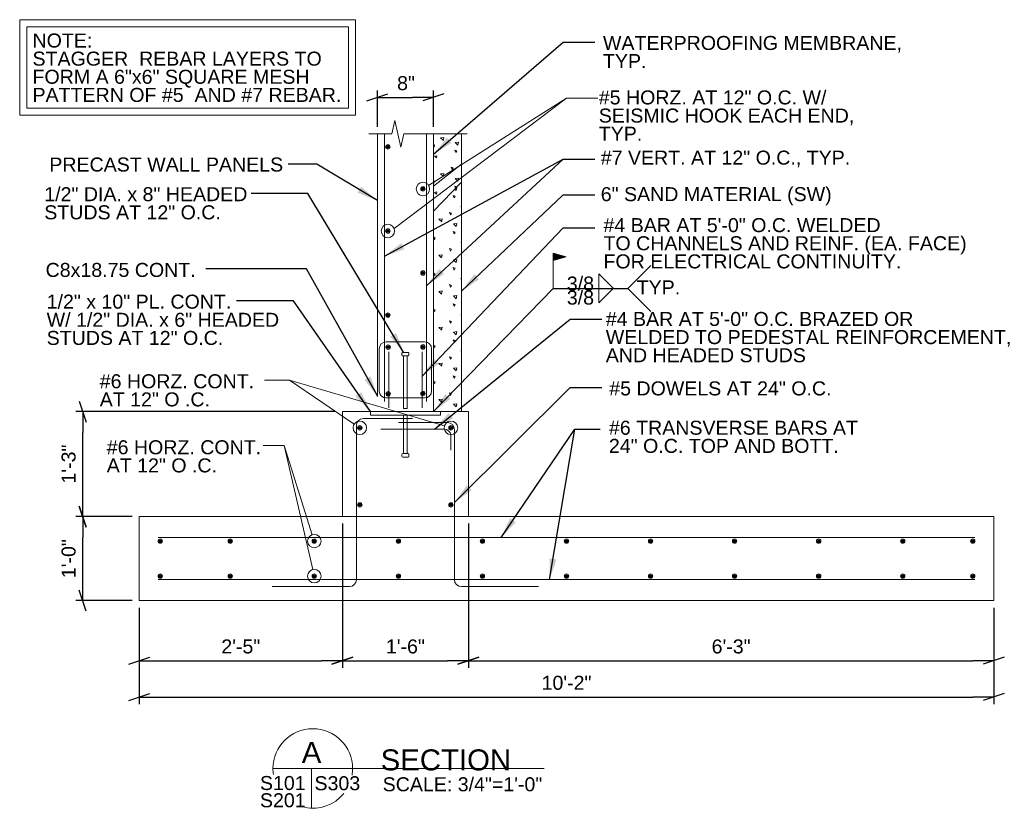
# Model space of a CAD drawing. Header units: inches. Extents: x 7488 to 7939, y 15027 to 15287.
# Tile 2 of 5: x 7511 to 7651, y 15169 to 15282. Entities that reach past the tile are written whole.
import ezdxf
from ezdxf.enums import TextEntityAlignment as Align

# ---------------------------------------------------------------- set-up
doc = ezdxf.new("R2010")
doc.units = ezdxf.units.IN
doc.header["$LTSCALE"] = 12
doc.header["$MEASUREMENT"] = 0
for name, color, linetype, lineweight in [('G-ANN-TTLB', 7, 'Continuous', 0), ('G-ANNO-DIM', 1, 'Continuous', 0), ('G-ANNO-TEXT', 7, 'Continuous', 0), ('Level 1', 7, 'Continuous', 0), ('S-FNDN-FTNG', 48, 'Continuous', 13), ('S-FSTN-MISC', 12, 'Continuous', 13), ('S-REIN-RBAR', 5, 'Continuous', 13), ('S-WALL-LOAD', 3, 'Continuous', 13)]:
    doc.layers.add(name, color=color, linetype=linetype, lineweight=lineweight)
doc.styles.add("1 2 1'-0", font='arial.ttf', dxfattribs={"height": 3})
doc.styles.add("3 4 1'-0", font='arial.ttf', dxfattribs={"height": 2})
doc.dimstyles.new("3 4 1'-0", dxfattribs={"dimtxt": 2, "dimasz": 3, "dimexe": 1, "dimexo": 1, "dimgap": 1, "dimtad": 1, "dimdec": 4, "dimzin": 11, "dimdsep": 46, "dimlunit": 4, "dimtxsty": "3 4 1'-0", "dimblk": '_Oblique_0.3', "dimcen": 0.09, "dimadec": 4, "dimazin": 3, "dimtfac": 1, "dimtdec": 4, "dimtofl": 0, "dimtmove": 0, "dimatfit": 3, "dimfxl": 1, "dimfrac": 2, "dimtzin": 11, "dimarcsym": 0})
pattern_1 = [(140.397, (7577.9415, 15262.0219), (-7.782795, 5.15138), [0.375, -40.03005]), (140.397, (7577.6278, 15258.4356), (-7.782795, 5.15138), [0.375, -40.03005]), (140.397, (7574.1806, 15261.3281), (-7.7828, 5.15138), [0.375, -40.03005]), (82.1795, (7577.6278, 15258.4356), (-3e-07, -5.151378), [0.3, -56.89713]), (82.1795, (7577.9415, 15262.0219), (-3e-07, -5.151378), [0.3, -56.89713]), (82.18, (7574.1806, 15261.32814), (-3e-07, -5.15138), [0.3, -56.89713]), (190.2326, (7577.654, 15258.7346), (-54.479567, -10.302756), [0.3187, -86.67573]), (190.2326, (7577.96775, 15262.3209), (-54.479567, -10.302756), [0.3187, -86.67573]), (190.2326, (7574.2068, 15261.62716), (-54.479567, -10.302756), [0.3187, -86.67573]), (136.603, (7578.932, 15259.36033), (-38.913977, 36.059646), [0.5625, -74.41545]), (136.603, (7573.23384, 15258.69744), (-38.913977, 36.059646), [0.5625, -74.41545]), (186.862, (7579.00107, 15259.8052), (-46.696772, -5.151378), [0.47805, -85.7504]), (186.862, (7573.3029, 15259.1423), (-46.696772, -5.151378), [0.47805, -85.7504]), (81.409, (7578.932, 15259.3603), (-4e-07, -5.15138), [0.45, -51.6484]), (81.409, (7573.2338, 15258.69744), (-4e-07, -5.15138), [0.45, -51.6484]), (110.692, (7580.178, 15260.3536), (-7.7828, 15.45413), [0.375, -21.6513]), (110.692, (7576.5523, 15261.5702), (-7.7828, 15.45413), [0.375, -21.6513]), (110.692, (7574.5392, 15258.5857), (-7.7828, 15.45413), [0.375, -21.6513]), (110.692, (7572.9266, 15262.7868), (-7.7828, 15.45413), [0.375, -21.6513]), (56.1196, (7580.1781, 15260.35365), (-23.348385, -36.059645), [0.3, -55.54463]), (56.12, (7574.5392, 15258.5857), (-23.348385, -36.059645), [0.3, -55.5446]), (56.12, (7576.5523, 15261.5702), (-23.348385, -36.059645), [0.3, -55.5446]), (56.12, (7572.9266, 15262.7868), (-23.348385, -36.059645), [0.3, -55.5446]), (161.688, (7574.707, 15258.8346), (-7.7828, 3e-07), [0.3187, -16.0772]), (161.688, (7580.346, 15260.6025), (-7.7828, 3e-07), [0.3187, -16.0772]), (161.688, (7576.7201, 15261.819), (-7.7828, 3e-07), [0.3187, -16.0772]), (161.688, (7573.0944, 15263.0357), (-7.7828, 3e-07), [0.3187, -16.0772])]

# ---------------------------------------------------------------- blocks, each defined once
blk = doc.blocks.new('REINFDOT')
for radius in [0.00313, 0.00187, 0.000625]:
    blk.add_circle((0, 0), radius)
blk = doc.blocks.new('REINF. DOT')
at = {"layer": 'S-REIN-RBAR', "xscale": 100, "yscale": 100, "zscale": 100, "rotation": 90.00000000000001}
blk.add_blockref('REINFDOT', (36.53, 24.59), dxfattribs=at)
blk = doc.blocks.new('REINF. DOT_1')
at = {"layer": 'S-REIN-RBAR', "extrusion": (0, 0, -1), "xscale": 100, "yscale": -100, "zscale": 100, "rotation": 89.99999999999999}
blk.add_blockref('REINFDOT', (-36.53, 24.59), dxfattribs=at)
blk = doc.blocks.new('*U8')
at = {"layer": 'S-FSTN-MISC'}
for p, q in [((-0.25, 3), (-0.25, -2.5)), ((-0.5, -2.63), (-0.5, -2.88)), ((-0.38, -2.5), (0.37, -2.5)), ((0.5, -2.63), (0.5, -2.88)), ((-0.38, -3), (0.37, -3))]:
    blk.add_line(p, q, dxfattribs=at)
at = {"layer": 'S-FSTN-MISC', "flags": 128}
blk.add_lwpolyline([(-0.25, 3), (0.25, 3), (0.25, -2.5)], dxfattribs=at)
at = {"layer": 'S-FSTN-MISC', "extrusion": (0, 0, -1)}
for centre, start, end in [((0.37, -2.63), 0, 90), ((-0.38, -2.63), 90, 180), ((0.37, -2.88), 270, 0), ((-0.38, -2.88), 180, 270)]:
    blk.add_arc(centre, 0.125, start, end, dxfattribs=at)
blk = doc.blocks.new('_Oblique_0.3')
at = {"color": 0, "linetype": 'ByBlock', "lineweight": -2}
for p, q in [((0, 0), (-1, 0)), ((0.5, 0.167), (-0.5, -0.167))]:
    blk.add_line(p, q, dxfattribs=at)
blk = doc.blocks.new('*D10')
at = {"layer": 'Defpoints', "color": 0, "lineweight": 0, "transparency": 16777216}
for p in [(7519.7, 15210.84), (7527.75, 15210.84), (7527.75, 15198.84)]:
    blk.add_point(p, dxfattribs=at)
at = {"layer": 'G-ANNO-DIM', "color": 0, "lineweight": -2, "transparency": 16777216}
for p, q in [((7526.75, 15210.84), (7518.7, 15210.84)), ((7519.7, 15201.84), (7519.7, 15207.84)), ((7526.75, 15198.84), (7518.7, 15198.84))]:
    blk.add_line(p, q, dxfattribs=at)
at = {"layer": 'G-ANNO-DIM', "color": 0, "lineweight": -2, "transparency": 16777216, "xscale": 3, "yscale": 3, "zscale": 3}
for p, rotation in [((7519.7, 15210.84), 90), ((7519.7, 15198.84), 270)]:
    blk.add_blockref('_Oblique_0.3', p, dxfattribs=dict(at, rotation=rotation))
at = {"layer": 'G-ANNO-DIM', "color": 0, "transparency": 16777216, "insert": (7517.68, 15204.84), "char_height": 2, "attachment_point": 5, "rotation": 90, "style": "3 4 1'-0"}
blk.add_mtext('1\'-0"', dxfattribs=at)
blk = doc.blocks.new('*D16')
at = {"layer": 'Defpoints', "color": 0, "lineweight": 0, "transparency": 16777216}
for p in [(7556.75, 15210.84), (7527.75, 15198.84), (7556.75, 15190.27)]:
    blk.add_point(p, dxfattribs=at)
at = {"layer": 'G-ANNO-DIM', "color": 0, "lineweight": -2, "transparency": 16777216}
for p, q in [((7556.75, 15209.84), (7556.75, 15189.27)), ((7527.75, 15197.84), (7527.75, 15189.27)), ((7530.75, 15190.27), (7553.75, 15190.27))]:
    blk.add_line(p, q, dxfattribs=at)
at = {"layer": 'G-ANNO-DIM', "color": 0, "lineweight": -2, "transparency": 16777216, "xscale": 3, "yscale": 3, "zscale": 3, "rotation": 180}
blk.add_blockref('_Oblique_0.3', (7527.75, 15190.27), dxfattribs=at)
at = {"layer": 'G-ANNO-DIM', "color": 0, "lineweight": -2, "transparency": 16777216, "xscale": 3, "yscale": 3, "zscale": 3}
blk.add_blockref('_Oblique_0.3', (7556.75, 15190.27), dxfattribs=at)
at = {"layer": 'G-ANNO-DIM', "color": 0, "transparency": 16777216, "insert": (7542.25, 15192.29), "char_height": 2, "attachment_point": 5, "style": "3 4 1'-0"}
blk.add_mtext('2\'-5"', dxfattribs=at)
blk = doc.blocks.new('*D13')
at = {"layer": 'Defpoints', "color": 0, "lineweight": 0, "transparency": 16777216}
for p in [(7556.75, 15210.84), (7574.75, 15210.84), (7574.75, 15190.27)]:
    blk.add_point(p, dxfattribs=at)
at = {"layer": 'G-ANNO-DIM', "color": 0, "lineweight": -2, "transparency": 16777216}
for p, q in [((7556.75, 15209.84), (7556.75, 15189.27)), ((7574.75, 15209.84), (7574.75, 15189.27)), ((7559.75, 15190.27), (7571.75, 15190.27))]:
    blk.add_line(p, q, dxfattribs=at)
at = {"layer": 'G-ANNO-DIM', "color": 0, "lineweight": -2, "transparency": 16777216, "xscale": 3, "yscale": 3, "zscale": 3, "rotation": 180}
blk.add_blockref('_Oblique_0.3', (7556.75, 15190.27), dxfattribs=at)
at = {"layer": 'G-ANNO-DIM', "color": 0, "lineweight": -2, "transparency": 16777216, "xscale": 3, "yscale": 3, "zscale": 3}
blk.add_blockref('_Oblique_0.3', (7574.75, 15190.27), dxfattribs=at)
at = {"layer": 'G-ANNO-DIM', "color": 0, "transparency": 16777216, "insert": (7565.75, 15192.29), "char_height": 2, "attachment_point": 5, "style": "3 4 1'-0"}
blk.add_mtext('1\'-6"', dxfattribs=at)
blk = doc.blocks.new('*D15')
at = {"layer": 'Defpoints', "color": 0, "lineweight": 0, "transparency": 16777216}
for p in [(7574.75, 15210.84), (7649.75, 15198.84), (7649.75, 15190.27)]:
    blk.add_point(p, dxfattribs=at)
at = {"layer": 'G-ANNO-DIM', "color": 0, "lineweight": -2, "transparency": 16777216}
for p, q in [((7574.75, 15209.84), (7574.75, 15189.27)), ((7649.75, 15197.84), (7649.75, 15189.27)), ((7577.75, 15190.27), (7646.75, 15190.27))]:
    blk.add_line(p, q, dxfattribs=at)
at = {"layer": 'G-ANNO-DIM', "color": 0, "lineweight": -2, "transparency": 16777216, "xscale": 3, "yscale": 3, "zscale": 3, "rotation": 180}
blk.add_blockref('_Oblique_0.3', (7574.75, 15190.27), dxfattribs=at)
at = {"layer": 'G-ANNO-DIM', "color": 0, "lineweight": -2, "transparency": 16777216, "xscale": 3, "yscale": 3, "zscale": 3}
blk.add_blockref('_Oblique_0.3', (7649.75, 15190.27), dxfattribs=at)
at = {"layer": 'G-ANNO-DIM', "color": 0, "transparency": 16777216, "insert": (7612.25, 15192.29), "char_height": 2, "attachment_point": 5, "style": "3 4 1'-0"}
blk.add_mtext('6\'-3"', dxfattribs=at)
blk = doc.blocks.new('*D18')
at = {"layer": 'Defpoints', "color": 0, "lineweight": 0, "transparency": 16777216}
for p in [(7527.75, 15198.84), (7649.75, 15198.84), (7649.75, 15185.08)]:
    blk.add_point(p, dxfattribs=at)
at = {"layer": 'G-ANNO-DIM', "color": 0, "lineweight": -2, "transparency": 16777216}
for p, q in [((7527.75, 15197.84), (7527.75, 15184.08)), ((7649.75, 15197.84), (7649.75, 15184.08)), ((7530.75, 15185.08), (7646.75, 15185.08))]:
    blk.add_line(p, q, dxfattribs=at)
at = {"layer": 'G-ANNO-DIM', "color": 0, "lineweight": -2, "transparency": 16777216, "xscale": 3, "yscale": 3, "zscale": 3, "rotation": 180}
blk.add_blockref('_Oblique_0.3', (7527.75, 15185.08), dxfattribs=at)
at = {"layer": 'G-ANNO-DIM', "color": 0, "lineweight": -2, "transparency": 16777216, "xscale": 3, "yscale": 3, "zscale": 3}
blk.add_blockref('_Oblique_0.3', (7649.75, 15185.08), dxfattribs=at)
at = {"layer": 'G-ANNO-DIM', "color": 0, "transparency": 16777216, "insert": (7588.75, 15187.1), "char_height": 2, "attachment_point": 5, "style": "3 4 1'-0"}
blk.add_mtext('10\'-2"', dxfattribs=at)
blk = doc.blocks.new('*D20')
at = {"layer": 'Defpoints', "color": 0, "lineweight": 0, "transparency": 16777216}
for p in [(7519.7, 15225.84), (7556.75, 15225.84), (7527.75, 15210.84)]:
    blk.add_point(p, dxfattribs=at)
at = {"layer": 'G-ANNO-DIM', "color": 0, "lineweight": -2, "transparency": 16777216}
for p, q in [((7555.75, 15225.84), (7518.7, 15225.84)), ((7519.7, 15213.84), (7519.7, 15222.84)), ((7526.75, 15210.84), (7518.7, 15210.84))]:
    blk.add_line(p, q, dxfattribs=at)
at = {"layer": 'G-ANNO-DIM', "color": 0, "lineweight": -2, "transparency": 16777216, "xscale": 3, "yscale": 3, "zscale": 3}
for p, rotation in [((7519.7, 15225.84), 90), ((7519.7, 15210.84), 270)]:
    blk.add_blockref('_Oblique_0.3', p, dxfattribs=dict(at, rotation=rotation))
at = {"layer": 'G-ANNO-DIM', "color": 0, "transparency": 16777216, "insert": (7517.68, 15218.34), "char_height": 2, "attachment_point": 5, "rotation": 90, "style": "3 4 1'-0"}
blk.add_mtext('1\'-3"', dxfattribs=at)
blk = doc.blocks.new('field')
at = {"layer": 'Level 1'}
for p, q in [((-0.0936, 0.2249), (0, 0.25)), ((-0.0936, 0.2249), (0, 0.1998)), ((0, 0), (0, 0.25))]:
    blk.add_line(p, q, dxfattribs=at)
for points in [[(-0.002, 0.2474), (-0.0859, 0.2249), (-0.002, 0.2024)], [(-0.004, 0.2448), (-0.0782, 0.2249), (-0.004, 0.205)], [(-0.006, 0.2422), (-0.0704, 0.2249), (-0.006, 0.2076)], [(-0.008, 0.2396), (-0.0627, 0.2249), (-0.008, 0.2103)], [(-0.01, 0.237), (-0.055, 0.2249), (-0.01, 0.2129)], [(-0.012, 0.2344), (-0.0473, 0.2249), (-0.012, 0.2155)], [(-0.014, 0.2181), (-0.014, 0.2318), (-0.0395, 0.2249)], [(-0.016, 0.2207), (-0.016, 0.2291), (-0.0318, 0.2249)], [(-0.018, 0.2233), (-0.018, 0.2265), (-0.0241, 0.2249)]]:
    blk.add_3dface(points, dxfattribs=at)
blk = doc.blocks.new('*D46')
at = {"layer": 'Defpoints', "color": 0, "lineweight": 0, "transparency": 16777216}
for p in [(7569.75, 15270.69), (7561.75, 15265.47), (7569.75, 15265.47)]:
    blk.add_point(p, dxfattribs=at)
at = {"layer": 'G-ANNO-DIM', "color": 0, "lineweight": -2, "transparency": 16777216}
for p, q in [((7561.75, 15266.47), (7561.75, 15271.69)), ((7564.75, 15270.69), (7566.75, 15270.69)), ((7569.75, 15266.47), (7569.75, 15271.69))]:
    blk.add_line(p, q, dxfattribs=at)
at = {"layer": 'G-ANNO-DIM', "color": 0, "lineweight": -2, "transparency": 16777216, "xscale": 3, "yscale": 3, "zscale": 3, "rotation": 180}
blk.add_blockref('_Oblique_0.3', (7561.75, 15270.69), dxfattribs=at)
at = {"layer": 'G-ANNO-DIM', "color": 0, "lineweight": -2, "transparency": 16777216, "xscale": 3, "yscale": 3, "zscale": 3}
blk.add_blockref('_Oblique_0.3', (7569.75, 15270.69), dxfattribs=at)
at = {"layer": 'G-ANNO-DIM', "color": 0, "transparency": 16777216, "insert": (7565.45, 15272.71), "char_height": 2, "attachment_point": 5, "style": "3 4 1'-0"}
blk.add_mtext(' 8"', dxfattribs=at)
blk = doc.blocks.new('*U49')
at = {"layer": 'S-REIN-RBAR'}
for p, q in [((2.75, 6), (-2.75, 6)), ((-3.75, -1), (-3.75, 5)), ((3.75, -1), (3.75, 5)), ((2.75, -2), (-2.75, -2))]:
    blk.add_line(p, q, dxfattribs=at)
at = {"layer": 'S-REIN-RBAR', "extrusion": (0, 0, -1)}
for centre, start, end in [((2.75, 5), 0, 90), ((-2.75, -1), 180, 270)]:
    blk.add_arc(centre, 1, start, end, dxfattribs=at)
at = {"layer": 'S-REIN-RBAR'}
for centre, start, end in [((2.75, 5), 0, 90), ((-2.75, -1), 180, 270)]:
    blk.add_arc(centre, 1, start, end, dxfattribs=at)

msp = doc.modelspace()

# ---------------------------------------------------------------- hatches: boundary and pattern name
at = {"layer": 'G-ANNO-TEXT'}
h = msp.add_hatch(dxfattribs=at)
h.set_pattern_fill('CONCRETE', color=256, style=0, pattern_type=2)
h.set_pattern_definition(pattern_1)
h.paths.add_polyline_path([(7573.75013, 15265.47325), (7569.96806, 15265.47325), (7569.75013, 15265.47325), (7569.75013, 15258.0302), (7573.75013, 15261.14034)])
h = msp.add_hatch(dxfattribs=at)
h.set_pattern_fill('CONCRETE', color=256, style=0, pattern_type=2)
h.set_pattern_definition(pattern_1)
h.paths.add_polyline_path([(7573.75013, 15261.14034), (7569.75013, 15258.0302), (7569.75013, 15254.45995), (7573.75013, 15258.60015)])
h = msp.add_hatch(dxfattribs=at)
h.set_pattern_fill('CONCRETE', color=256, style=0, pattern_type=2)
h.set_pattern_definition([(140.3968, (7577.7015, 15265.8636), (-7.782795, 5.151378), [0.375, -40.03005]), (140.3968, (7577.3878, 15262.2773), (-7.782795, 5.151378), [0.375, -40.03005]), (140.3968, (7573.9406, 15265.1698), (-7.782795, 5.151378), [0.375, -40.03005]), (82.1795, (7577.3878, 15262.2773), (-3e-07, -5.151378), [0.3, -56.89713]), (82.1795, (7577.7015, 15265.8636), (-3e-07, -5.151378), [0.3, -56.89713]), (82.1795, (7573.9406, 15265.1698), (-3e-07, -5.151378), [0.3, -56.89713]), (190.2326, (7577.414, 15262.5763), (-54.479567, -10.302756), [0.3187, -86.67573]), (190.2326, (7577.72774, 15266.1626), (-54.479567, -10.302756), [0.3187, -86.67573]), (190.2326, (7573.9668, 15265.46884), (-54.479567, -10.302756), [0.3187, -86.67573]), (136.6028, (7578.692, 15263.202), (-38.9139766, 36.059646), [0.5625, -74.41545]), (136.6028, (7572.99383, 15262.5391), (-38.9139766, 36.059646), [0.5625, -74.41545]), (186.8622, (7578.76107, 15263.64686), (-46.6967716, -5.151378), [0.47805, -85.7504]), (186.8622, (7573.0629, 15262.98397), (-46.6967716, -5.151378), [0.47805, -85.7504]), (81.4086, (7578.692, 15263.202), (-4e-07, -5.151378), [0.45, -51.6484]), (81.4086, (7572.9938, 15262.5391), (-4e-07, -5.151378), [0.45, -51.6484]), (110.692, (7579.938, 15264.1953), (-7.782795, 15.454134), [0.375, -21.6513]), (110.692, (7576.3123, 15265.4119), (-7.782795, 15.454134), [0.375, -21.6513]), (110.692, (7574.2992, 15262.4274), (-7.782795, 15.45413), [0.375, -21.6513]), (110.692, (7572.6866, 15266.6285), (-7.782795, 15.454134), [0.375, -21.6513]), (56.1196, (7579.9381, 15264.1953), (-23.348385, -36.059645), [0.3, -55.54463]), (56.1196, (7574.2992, 15262.4274), (-23.348385, -36.059645), [0.3, -55.54463]), (56.1196, (7576.3123, 15265.4119), (-23.348385, -36.059645), [0.3, -55.54463]), (56.1196, (7572.6866, 15266.6285), (-23.348385, -36.059645), [0.3, -55.54463]), (161.688, (7574.467, 15262.6762), (-7.7828, 3e-07), [0.3187, -16.07716]), (161.688, (7580.106, 15264.4442), (-7.7828, 3e-07), [0.3187, -16.07716]), (161.688, (7576.4801, 15265.6608), (-7.7828, 3e-07), [0.3187, -16.07716]), (161.688, (7572.8544, 15266.8774), (-7.7828, 3e-07), [0.3187, -16.07716])])
h.paths.add_polyline_path([(7569.75013, 15254.45995), (7569.75013, 15227.99877), (7569.75013, 15225.84177), (7571.75013, 15225.84177), (7573.75013, 15225.84177), (7573.75013, 15258.60015)])

# ---------------------------------------------------------------- linework, layer by layer
at = {"layer": 'G-ANN-TTLB', "color": 7, "linetype": 'Continuous', "lineweight": 13}
msp.add_line((7546.84483, 15174.87923, -3.51967), (7585.53867, 15174.87923, -3.51967), dxfattribs=at)
at = {"layer": 'G-ANN-TTLB', "color": 7, "linetype": 'Continuous', "lineweight": 0}
msp.add_line((7546.84483, 15174.87923, -3.51967), (7566.90251, 15174.87923, -3.51967), dxfattribs=at)
for radius, start, end in [(5.68325, 0, 180), (5.68426, 180, 188.8691645), (5.68426, 350.56955, 0), (5.68426, 258.5232754, 321.0245309)]:
    msp.add_arc((7552.52807, 15174.87923, -3.51967), radius, start, end, dxfattribs=at)
at = {"layer": 'G-ANNO-TEXT'}
for p, q in [((7569.06445, 15258.13281), (7588.74036, 15270.5986)), ((7593.37318, 15243.4284), (7593.37318, 15245.49333)), ((7593.37318, 15245.49333), (7595.48065, 15243.42467)), ((7597.52366, 15243.4284, -7.03939), (7600.80593, 15246.70986, -7.03939)), ((7593.37318, 15241.36348), (7595.48065, 15243.43214)), ((7593.37318, 15243.4284), (7593.37318, 15241.36348)), ((7597.52366, 15243.4284, -7.03939), (7600.80593, 15240.14695, -7.03939)), ((7565.25063, 15233.90377, 3.5197), (7565.25063, 15234.15377, 3.5197)), ((7565.37563, 15234.27877, 3.5197), (7566.12563, 15234.27877, 3.5197)), ((7566.25063, 15233.90377, 3.5197), (7566.25063, 15234.15377, 3.5197)), ((7565.37563, 15233.77877, 3.5197), (7566.12563, 15233.77877, 3.5197)), ((7565.50063, 15226.27877, 3.5197), (7565.50063, 15233.77877, 3.5197)), ((7571.32651, 15223.78503), (7549.19208, 15230.3011)), ((7552.533, 15203.27978), (7548.43095, 15221.00088)), ((7552.35298, 15174.87923, 3.5197), (7552.35298, 15169.19767, 3.5197))]:
    msp.add_line(p, q, dxfattribs=at)
at = {"layer": 'G-ANNO-TEXT', "flags": 128}
for points in [[(7564.14515, 15251.97239), (7588.74036, 15270.5986), (7593.20734, 15270.5986)], [(7574.56229, 15265.47325), (7569.96806, 15265.47325), (7565.54079, 15265.47325), (7565.10927, 15263.57459), (7564.24625, 15267.37192), (7563.81473, 15265.47325), (7560.52443, 15265.47325)], [(7558.45206, 15224.05173), (7549.19208, 15230.3011), (7545.61291, 15230.3011)], [(7552.45984, 15208.25978), (7548.43095, 15221.00088), (7545.46401, 15221.00088)]]:
    msp.add_lwpolyline(points, dxfattribs=at)
for points, elevation in [([(7573.75013, 15265.47325), (7569.96806, 15265.47325), (7569.75013, 15265.47325), (7569.75013, 15258.0302), (7573.75013, 15261.14034), (7573.75013, 15265.47325)], 1.65633), ([(7569.75013, 15254.45995), (7569.75013, 15227.99877), (7569.75013, 15225.84177), (7571.75013, 15225.84177), (7573.75013, 15225.84177), (7573.75013, 15258.60015), (7569.75013, 15254.45995)], 2.63978)]:
    msp.add_lwpolyline(points, close=True, dxfattribs=dict(at, elevation=elevation))
at = {"layer": 'G-ANNO-TEXT', "elevation": 3.5197, "flags": 128}
msp.add_lwpolyline([(7565.50063, 15226.27877), (7566.00063, 15226.27877), (7566.00063, 15233.77877)], dxfattribs=at)
at = {"layer": 'G-ANNO-TEXT'}
for centre in [(7568.25113, 15257.61752), (7563.25013, 15251.61752), (7559.25013, 15223.51313), (7572.25013, 15223.51313), (7552.75013, 15207.34177), (7552.75013, 15202.34177)]:
    msp.add_circle(centre, 0.96281, dxfattribs=at)
for centre, start, end in [((7565.37563, 15234.15377, 3.5197), 90, 180), ((7566.12563, 15234.15377, 3.5197), 0, 90), ((7565.37563, 15233.90377, 3.5197), 180, 270), ((7566.12563, 15233.90377, 3.5197), 270, 0)]:
    msp.add_arc(centre, 0.125, start, end, dxfattribs=at)
for points in [[(7510.68786, 15281.78413), (7558.6311, 15281.78413), (7558.6311, 15268.16221), (7510.68786, 15268.16221)], [(7511.68786, 15280.78413), (7557.6311, 15280.78413), (7557.6311, 15269.16221), (7511.68786, 15269.16221)], [(7573.75013, 15261.14034, 1.75985), (7569.75013, 15258.0302, 1.75985), (7569.75013, 15254.45995, 1.75985), (7573.75013, 15258.60015, 1.75985)]]:
    msp.add_3dface(points, dxfattribs=at)
at = {"layer": 'S-FNDN-FTNG'}
msp.add_line((7556.75013, 15210.84177, 3.5197), (7556.75013, 15225.84177, 3.5197), dxfattribs=at)
at = {"layer": 'S-FNDN-FTNG', "elevation": 3.5197, "flags": 128}
msp.add_lwpolyline([(7556.75013, 15225.84177), (7574.75013, 15225.84177), (7574.75013, 15210.84177)], dxfattribs=at)
at = {"layer": 'S-FNDN-FTNG'}
msp.add_3dface([(7527.75013, 15198.84177, 3.5197), (7649.75013, 15198.84177, 3.5197), (7649.75013, 15210.84177, 3.5197), (7527.75013, 15210.84177, 3.5197)], dxfattribs=at)
at = {"layer": 'S-FSTN-MISC'}
msp.add_3dface([(7560.75013, 15225.84177, 3.5197), (7570.75013, 15225.84177, 3.5197), (7570.75013, 15225.34177, 3.5197), (7560.75013, 15225.34177, 3.5197)], dxfattribs=at)
at = {"layer": 'S-REIN-RBAR'}
for p, q in [((7562.75013, 15227.27877, 3.5197), (7562.75013, 15265.47325, 3.5197)), ((7568.75113, 15227.27877, 3.5197), (7568.75113, 15265.47325, 3.5197)), ((7563.36914, 15226.34994, 3.5197), (7563.36914, 15234.34994, 3.5197)), ((7568.13202, 15226.34994, 3.5197), (7568.13202, 15234.34994, 3.5197)), ((7559.75013, 15224.84177), (7566.75013, 15224.84177)), ((7558.75013, 15201.84177, 3.5197), (7558.75013, 15223.84177, 3.5197)), ((7571.25013, 15223.34177, 3.5197), (7562.25013, 15223.34177, 3.5197)), ((7571.75013, 15224.27268), (7564.75013, 15224.27268)), ((7572.75013, 15201.84177, 3.5197), (7572.75013, 15223.27268, 3.5197)), ((7572.25013, 15220.34177, 3.5197), (7572.25013, 15222.34177, 3.5197)), ((7530.44941, 15207.84177, 3.5197), (7647.0657, 15207.84177, 3.5197)), ((7530.44941, 15201.84177, 3.5197), (7647.0657, 15201.84177, 3.5197)), ((7546.75013, 15200.84177, 3.5197), (7557.75013, 15200.84177, 3.5197)), ((7584.75013, 15200.84177, 3.5197), (7573.75013, 15200.84177, 3.5197))]:
    msp.add_line(p, q, dxfattribs=at)
at = {"layer": 'S-REIN-RBAR', "extrusion": (0, 0, -1)}
for centre, start, end in [((-7559.75013, 15223.84177), 0, 90), ((-7573.75013, 15201.84177, -3.5197), 270, 0)]:
    msp.add_arc(centre, 1, start, end, dxfattribs=at)
at = {"layer": 'S-REIN-RBAR'}
for centre, start, end in [((7571.25013, 15222.34177, 3.5197), 0, 90), ((7571.75013, 15223.27268), 0, 90), ((7557.75013, 15201.84177, 3.5197), 270, 0)]:
    msp.add_arc(centre, 1, start, end, dxfattribs=at)
at = {"layer": 'S-WALL-LOAD'}
for p, q in [((7561.75013, 15227.99877, 3.5197), (7561.75013, 15265.47325, 3.5197)), ((7569.75013, 15227.99877, 3.5197), (7569.75013, 15265.47325, 3.5197))]:
    msp.add_line(p, q, dxfattribs=at)

# ---------------------------------------------------------------- block references
at = {"layer": 'Level 1', "extrusion": (0, 0, -1), "xscale": 20, "yscale": 20, "zscale": 20}
msp.add_blockref('field', (-7586.82642, 15243.4284), dxfattribs=at)
at = {"layer": 'S-FSTN-MISC'}
msp.add_blockref('*U8', (7565.75013, 15222.34179, 3.5197), dxfattribs=at)
at = {"layer": 'S-REIN-RBAR', "extrusion": (0, 0, -1), "rotation": 180}
for name, p in [('REINF. DOT_1', (-7526.71672, 15288.20695, -3.5197)), ('REINF. DOT_1', (-7526.71672, 15276.20695, -3.5197)), ('REINF. DOT_1', (-7526.71672, 15264.20695, -3.5197)), ('*U49', (-7565.75061, 15233.77877, 8.79921)), ('REINF. DOT_1', (-7522.71672, 15248.10256, -3.5197)), ('REINF. DOT_1', (-7522.71672, 15237.10256, -3.5197)), ('REINF. DOT_1', (-7494.21672, 15231.9312, -3.5197)), ('REINF. DOT_1', (-7504.21672, 15231.9312, -3.5197)), ('REINF. DOT_1', (-7516.21672, 15231.9312, -3.5197)), ('REINF. DOT_1', (-7528.21672, 15231.9312, -3.5197)), ('REINF. DOT_1', (-7540.21672, 15231.9312, -3.5197)), ('REINF. DOT_1', (-7552.21672, 15231.9312, -3.5197)), ('REINF. DOT_1', (-7564.21672, 15231.9312, -3.5197)), ('REINF. DOT_1', (-7576.21672, 15231.9312, -3.5197)), ('REINF. DOT_1', (-7588.21672, 15231.9312, -3.5197)), ('REINF. DOT_1', (-7600.21672, 15231.9312, -3.5197)), ('REINF. DOT_1', (-7610.21672, 15231.9312, -3.5197))]:
    msp.add_blockref(name, p, dxfattribs=at)
at = {"layer": 'S-REIN-RBAR', "rotation": 180}
for p in [(7604.78453, 15282.20695, 3.5197), (7604.78453, 15270.20695, 3.5197), (7608.78353, 15248.10256, 3.5197), (7608.78353, 15237.10256, 3.5197)]:
    msp.add_blockref('REINF. DOT', p, dxfattribs=at)
at = {"layer": 'S-REIN-RBAR'}
for p in [(7526.75939, 15210.44053, -8.79921), (7526.75939, 15203.79158, -8.79921), (7494.21672, 15177.75234, 3.5197), (7504.21672, 15177.75234, 3.5197), (7516.21672, 15177.75234, 3.5197), (7528.21672, 15177.75234, 3.5197), (7540.21672, 15177.75234, 3.5197), (7552.21672, 15177.75234, 3.5197), (7564.21672, 15177.75234, 3.5197), (7576.21672, 15177.75234, 3.5197), (7588.21672, 15177.75234, 3.5197), (7600.21672, 15177.75234, 3.5197), (7610.21672, 15177.75234, 3.5197)]:
    msp.add_blockref('REINF. DOT', p, dxfattribs=at)
at = {"layer": 'S-REIN-RBAR', "extrusion": (0, 0, -1)}
for p in [(-7604.78453, 15210.46565, 8.79921), (-7604.78453, 15203.81669, 8.79921)]:
    msp.add_blockref('REINF. DOT_1', p, dxfattribs=at)

# ---------------------------------------------------------------- texts
at = {"layer": 'G-ANN-TTLB', "color": 7, "linetype": 'Continuous', "lineweight": 0, "style": "3 4 1'-0"}
for s, p in [('S303', (7556.0343, 15171.77631, -3.51967)), ('S201', (7548.24815, 15169.34241, -3.51967))]:
    msp.add_text(s, height=2, dxfattribs=at).set_placement(p, align=Align.CENTER)
at = {"layer": 'G-ANN-TTLB', "color": 7, "linetype": 'Continuous', "lineweight": 0, "line_spacing_factor": 0.72}
for s, insert, char_height, attachment_point, style in [('\\fArial|b0|i0|c00|p39;A', (7552.35298, 15177.17989, -3.51967), 3, 5, "1 2 1'-0"), ('\\fArial|b0|i0|c00|p39;S101', (7548.24815, 15171.77631, -3.51967), 2, 8, "3 4 1'-0"), ('\\fArial|b0|i0|c00|p39;SCALE: 3/4"=1\'-0"', (7573.89959, 15171.59721, -3.51967), 2, 8, "3 4 1'-0")]:
    msp.add_mtext(s, dxfattribs=dict(at, insert=insert, char_height=char_height, attachment_point=attachment_point, style=style))
at = {"layer": 'G-ANN-TTLB', "color": 7, "linetype": 'Continuous', "lineweight": 13, "insert": (7562.21876, 15174.56478, -3.51967), "char_height": 3, "attachment_point": 7, "line_spacing_factor": 0.72, "style": "1 2 1'-0"}
msp.add_mtext('\\fArial|b0|i0|c00|p39;SECTION', dxfattribs=at)
at = {"layer": 'G-ANNO-TEXT', "color": 7, "char_height": 2, "style": "3 4 1'-0"}
for s, insert, attachment_point, line_spacing_factor in [('NOTE: \\PSTAGGER  REBAR LAYERS TO\\PFORM A 6"x6" SQUARE MESH\\PPATTERN OF #5  AND #7 REBAR.', (7512.51875, 15279.81245), 1, 0.776524), ('WATERPROOFING MEMBRANE,\\PTYP.', (7593.95361, 15279.46079), 1, 0.776524), ('#5 HORZ. AT 12" O.C. W/ \\PSEISMIC HOOK EACH END,\\PTYP.', (7593.35551, 15271.68576), 1, 0.776524), ('#7 VERT. AT 12" O.C., TYP.', (7593.63946, 15263.08921), 1, 0.6), ('PRECAST WALL PANELS', (7514.91877, 15262.10715), 1, 0.6), ('1/2" DIA. x 8" HEADED\\PSTUDS AT 12" O.C.', (7514.1965, 15257.87169), 1, 0.776524), ('6" SAND MATERIAL (SW)', (7593.63946, 15257.87545), 1, 0.6), ('#4 BAR AT 5\'-0" O.C. WELDED\\PTO CHANNELS AND REINF. (EA. FACE)\\PFOR ELECTRICAL CONTINUITY.', (7594.02985, 15253.45509), 1, 0.776524), ('C8x18.75 CONT.', (7514.38738, 15247.05838), 1, 0.6), ('3/8', (7588.79859, 15243.08214), 7, 0.6), ('TYP.', (7598.76685, 15244.57164), 1, 0.6), ('1/2" x 10" PL. CONT.\\PW/ 1/2" DIA. x 6" HEADED \\PSTUDS AT 12" O.C.', (7514.53951, 15242.52801), 1, 0.776524), ('3/8', (7588.79859, 15243.10801), 1, 0.6), ('#4 BAR AT 5\'-0" O.C. BRAZED OR \\PWELDED TO PEDESTAL REINFORCEMENT,\\PAND HEADED STUDS', (7594.36063, 15240.05735), 1, 0.776524), ('#6 HORZ. CONT.\\PAT 12" O .C.', (7522.11488, 15231.16365), 1, 0.776524), ('#5 DOWELS AT 24" O.C.', (7594.8512, 15230.14336), 1, 0.6), ('#6 TRANSVERSE BARS AT \\P24" O.C. TOP AND BOTT.', (7594.80696, 15224.52791), 1, 0.776524), ('#6 HORZ. CONT.\\PAT 12" O .C.', (7523.11488, 15221.74065), 1, 0.776524)]:
    msp.add_mtext(s, dxfattribs=dict(at, insert=insert, attachment_point=attachment_point, line_spacing_factor=line_spacing_factor))

# ---------------------------------------------------------------- dimensions: what is measured, and where the dimension line sits
at = {"layer": 'G-ANNO-DIM'}
dim = msp.add_linear_dim(base=(7569.75013, 15270.6858, 3.5197), p1=(7561.75013, 15265.47325, 3.5197), p2=(7569.75013, 15265.47325, 3.5197), text=' <>', dimstyle="3 4 1'-0", dxfattribs=at)
dim.commit()
dim.dimension.update_dxf_attribs({"geometry": '*D46', "text_midpoint": (7565.44547, 15270.6858, 3.5197), "dimtype": 160})
for base, p1, p2, picture, middle in [((7519.69899, 15225.84177, 3.5197), (7527.75013, 15210.84177, 3.5197), (7556.75013, 15225.84177, 3.5197), '*D20', (7517.67716, 15218.34177, 3.5197)), ((7519.69899, 15210.84177, 3.5197), (7527.75013, 15198.84177, 3.5197), (7527.75013, 15210.84177, 3.5197), '*D10', (7517.67784, 15204.84177, 3.5197))]:
    dim = msp.add_linear_dim(base=base, p1=p1, p2=p2, angle=90, dimstyle="3 4 1'-0", dxfattribs=at)
    dim.commit()
    dim.dimension.update_dxf_attribs({"geometry": picture, "text_midpoint": middle})
for base, p1, p2, picture, middle in [((7556.75013, 15190.27221, 3.5197), (7527.75013, 15198.84177, 3.5197), (7556.75013, 15210.84177, 3.5197), '*D16', (7542.25013, 15192.29336, 3.5197)), ((7574.75013, 15190.27221, 3.5197), (7556.75013, 15210.84177, 3.5197), (7574.75013, 15210.84177, 3.5197), '*D13', (7565.75013, 15192.29336, 3.5197)), ((7649.75013, 15190.27221, 3.5197), (7574.75013, 15210.84177, 3.5197), (7649.75013, 15198.84177, 3.5197), '*D15', (7612.25013, 15192.29404, 3.5197)), ((7649.75013, 15185.07779, 3.5197), (7527.75013, 15198.84177, 3.5197), (7649.75013, 15198.84177, 3.5197), '*D18', (7588.75013, 15187.09893, 3.5197))]:
    dim = msp.add_linear_dim(base=base, p1=p1, p2=p2, dimstyle="3 4 1'-0", dxfattribs=at)
    dim.commit()
    dim.dimension.update_dxf_attribs({"geometry": picture, "text_midpoint": middle})

# ---------------------------------------------------------------- leaders
at = {"layer": 'G-ANNO-TEXT'}
for points in [[(7569.75013, 15262.596), (7588.25487, 15278.57347), (7592.7877, 15278.57347)], [(7561.75013, 15255.94889), (7553.10891, 15261.16265), (7549.03377, 15261.16265)], [(7562.75013, 15248.01007), (7588.25487, 15261.88601), (7592.7877, 15261.88601)], [(7568.75113, 15243.80833), (7588.25487, 15261.88601), (7592.7877, 15261.88601)], [(7565.54689, 15234.23479), (7551.83542, 15256.97986), (7543.72392, 15256.97986)], [(7573.75013, 15243.0184), (7588.25487, 15256.78065), (7592.7877, 15256.78065)], [(7568.10271, 15230.85724), (7588.25487, 15252.0513), (7592.7877, 15252.0513)], [(7561.79813, 15227.99877), (7551.63454, 15246.20933), (7537.27318, 15246.20933)], [(7569.75013, 15225.84177), (7586.82642, 15243.4284), (7597.52366, 15243.4284)], [(7560.75013, 15225.84177), (7549.77377, 15241.64536), (7541.66227, 15241.64536)], [(7569.88962, 15223.34177), (7589.25487, 15239.01691), (7593.7877, 15239.01691)], [(7572.75013, 15212.84177), (7589.2494, 15229.26806), (7593.78223, 15229.26806)], [(7579.41258, 15207.84177), (7589.94265, 15223.31734), (7593.56892, 15223.31734)], [(7586.33269, 15201.84177), (7589.94265, 15223.31734)]]:
    msp.add_leader(points, dimstyle="3 4 1'-0", override={"dimgap": 2}, dxfattribs=at)

doc.saveas('drawing.dxf')
